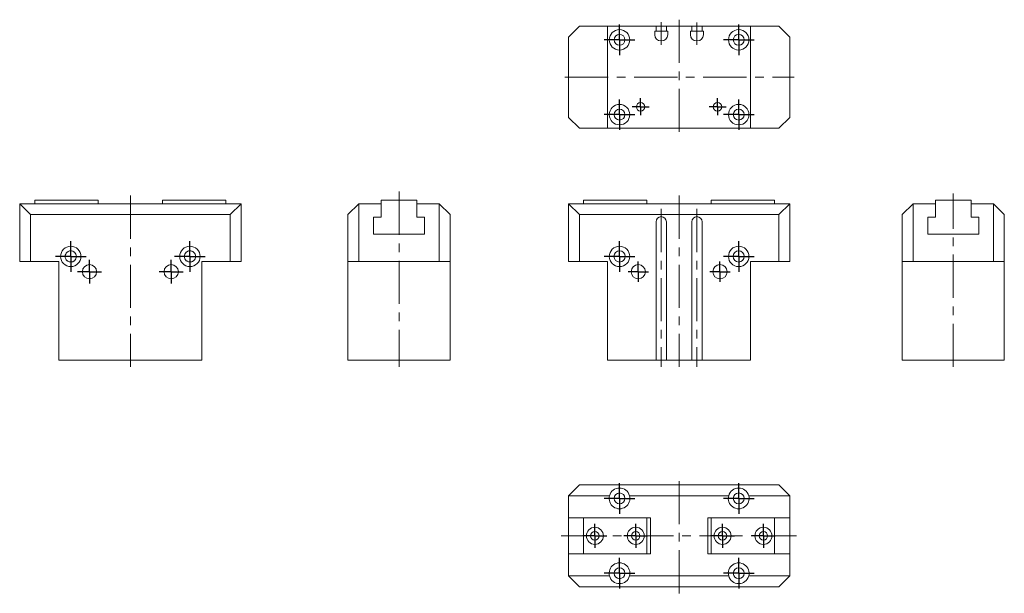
# Model space of a CAD drawing. Header units: millimetres. Extents: x 36 to 326, y 70 to 239.
import ezdxf

# ---------------------------------------------------------------- set-up
doc = ezdxf.new("R2010")
doc.units = ezdxf.units.MM
doc.linetypes.add('CENTERX2', pattern=[20.32, 12.7, -2.54, 2.54, -2.54])
doc.layers.add('FORMAT', color=7, linetype='Continuous')

# ---------------------------------------------------------------- blocks, each defined once
blk = doc.blocks.new('SW_CENTERMARKSYMBOL_0')
at = {"layer": 'FORMAT', "color": 0}
for q in [(0, 3), (-3, 0), (0, -3), (3, 0)]:
    blk.add_line((0, 0), q, dxfattribs=at)
blk = doc.blocks.new('SW_CENTERMARKSYMBOL_1')
at = {"layer": 'FORMAT', "color": 0}
for q in [(0, 3), (-3, 0), (0, -3), (3, 0)]:
    blk.add_line((0, 0), q, dxfattribs=at)
blk = doc.blocks.new('SW_CENTERMARKSYMBOL_2')
at = {"layer": 'FORMAT', "color": 0}
for q in [(0, 4.5), (-4.5, 0), (0, -4.5), (4.5, 0)]:
    blk.add_line((0, 0), q, dxfattribs=at)
blk = doc.blocks.new('SW_CENTERMARKSYMBOL_3')
at = {"layer": 'FORMAT', "color": 0}
for q in [(0, 4.5), (-4.5, 0), (0, -4.5), (4.5, 0)]:
    blk.add_line((0, 0), q, dxfattribs=at)
blk = doc.blocks.new('SW_CENTERMARKSYMBOL_4')
at = {"layer": 'FORMAT', "color": 0}
for q in [(0, 4.5), (-4.5, 0), (0, -4.5), (4.5, 0)]:
    blk.add_line((0, 0), q, dxfattribs=at)
blk = doc.blocks.new('SW_CENTERMARKSYMBOL_5')
at = {"layer": 'FORMAT', "color": 0}
for q in [(0, 4.5), (-4.5, 0), (0, -4.5), (4.5, 0)]:
    blk.add_line((0, 0), q, dxfattribs=at)
blk = doc.blocks.new('SW_CENTERMARKSYMBOL_6')
at = {"layer": 'FORMAT', "color": 0}
for q in [(0, 3.5), (-3.5, 0), (0, -3.5), (3.5, 0)]:
    blk.add_line((0, 0), q, dxfattribs=at)
blk = doc.blocks.new('SW_CENTERMARKSYMBOL_7')
at = {"layer": 'FORMAT', "color": 0}
for q in [(0, 3.5), (-3.5, 0), (0, -3.5), (3.5, 0)]:
    blk.add_line((0, 0), q, dxfattribs=at)
blk = doc.blocks.new('SW_CENTERMARKSYMBOL_8')
at = {"layer": 'FORMAT', "color": 0}
for q in [(0, 4.5), (-4.5, 0), (0, -4.5), (4.5, 0)]:
    blk.add_line((0, 0), q, dxfattribs=at)
blk = doc.blocks.new('SW_CENTERMARKSYMBOL_9')
at = {"layer": 'FORMAT', "color": 0}
for q in [(0, 4.5), (-4.5, 0), (0, -4.5), (4.5, 0)]:
    blk.add_line((0, 0), q, dxfattribs=at)
blk = doc.blocks.new('SW_CENTERMARKSYMBOL_10')
at = {"layer": 'FORMAT', "color": 0}
for q in [(0, 4.5), (-4.5, 0), (0, -4.5), (4.5, 0)]:
    blk.add_line((0, 0), q, dxfattribs=at)
blk = doc.blocks.new('SW_CENTERMARKSYMBOL_11')
at = {"layer": 'FORMAT', "color": 0}
for q in [(0, 4.5), (-4.5, 0), (0, -4.5), (4.5, 0)]:
    blk.add_line((0, 0), q, dxfattribs=at)
blk = doc.blocks.new('SW_CENTERMARKSYMBOL_12')
at = {"layer": 'FORMAT', "color": 0}
for q in [(0, 3.5), (-3.5, 0), (0, -3.5), (3.5, 0)]:
    blk.add_line((0, 0), q, dxfattribs=at)
blk = doc.blocks.new('SW_CENTERMARKSYMBOL_13')
at = {"layer": 'FORMAT', "color": 0}
for q in [(0, 3.5), (-3.5, 0), (0, -3.5), (3.5, 0)]:
    blk.add_line((0, 0), q, dxfattribs=at)
blk = doc.blocks.new('SW_CENTERMARKSYMBOL_14')
at = {"layer": 'FORMAT', "color": 0}
for q in [(0, 3.5), (-3.5, 0), (0, -3.5), (3.5, 0)]:
    blk.add_line((0, 0), q, dxfattribs=at)
blk = doc.blocks.new('SW_CENTERMARKSYMBOL_15')
at = {"layer": 'FORMAT', "color": 0}
for q in [(0, 3.5), (-3.5, 0), (0, -3.5), (3.5, 0)]:
    blk.add_line((0, 0), q, dxfattribs=at)
blk = doc.blocks.new('SW_CENTERMARKSYMBOL_16')
at = {"layer": 'FORMAT', "color": 0}
for q in [(0, 4.5), (-4.5, 0), (0, -4.5), (4.5, 0)]:
    blk.add_line((0, 0), q, dxfattribs=at)
blk = doc.blocks.new('SW_CENTERMARKSYMBOL_17')
at = {"layer": 'FORMAT', "color": 0}
for q in [(0, 4.5), (-4.5, 0), (0, -4.5), (4.5, 0)]:
    blk.add_line((0, 0), q, dxfattribs=at)
blk = doc.blocks.new('SW_CENTERMARKSYMBOL_18')
at = {"layer": 'FORMAT', "color": 0}
for q in [(0, 4.5), (-4.5, 0), (0, -4.5), (4.5, 0)]:
    blk.add_line((0, 0), q, dxfattribs=at)
blk = doc.blocks.new('SW_CENTERMARKSYMBOL_19')
at = {"layer": 'FORMAT', "color": 0}
for q in [(0, 4.5), (-4.5, 0), (0, -4.5), (4.5, 0)]:
    blk.add_line((0, 0), q, dxfattribs=at)
blk = doc.blocks.new('SW_CENTERMARKSYMBOL_20')
at = {"layer": 'FORMAT', "color": 0}
for q in [(-2.5, 0), (0, 2.5), (0, -2.5), (2.5, 0)]:
    blk.add_line((0, 0), q, dxfattribs=at)
blk = doc.blocks.new('SW_CENTERMARKSYMBOL_21')
at = {"layer": 'FORMAT', "color": 0}
for q in [(-2.5, 0), (0, 2.5), (0, -2.5), (2.5, 0)]:
    blk.add_line((0, 0), q, dxfattribs=at)

msp = doc.modelspace()

# ---------------------------------------------------------------- linework, layer by layer
at = {"color": 7, "linetype": 'Continuous', "lineweight": 15}
for p, q in [((200.83, 237.18), (197.63, 233.98)), ((200.83, 237.18), (209.13, 237.18)), ((209.13, 237.18), (223.38, 237.18)), ((209.13, 207.18), (209.13, 237.18)), ((223.38, 235.68), (223.38, 237.18)), ((223.38, 237.18), (224.88, 237.18)), ((224.88, 237.18), (226.38, 237.18)), ((226.38, 237.18), (226.38, 235.68)), ((226.38, 237.18), (233.88, 237.18)), ((233.88, 237.18), (233.88, 235.68)), ((233.88, 237.18), (235.38, 237.18)), ((235.38, 237.18), (236.88, 237.18)), ((236.88, 235.68), (236.88, 237.18)), ((236.88, 237.18), (251.13, 237.18)), ((251.13, 237.18), (251.13, 207.18)), ((251.13, 237.18), (259.43, 237.18)), ((262.63, 233.98), (259.43, 237.18)), ((222.98, 235.68), (223.38, 235.68)), ((222.98, 234.68), (222.98, 235.68)), ((224.88, 235.68), (223.38, 235.68)), ((226.38, 235.68), (224.88, 235.68)), ((226.38, 235.68), (226.78, 235.68)), ((226.78, 235.68), (226.78, 234.68)), ((233.88, 235.68), (233.48, 235.68)), ((233.48, 235.68), (233.48, 234.68)), ((235.38, 235.68), (233.88, 235.68)), ((236.88, 235.68), (235.38, 235.68)), ((237.28, 235.68), (236.88, 235.68)), ((237.28, 234.68), (237.28, 235.68)), ((197.63, 210.38), (197.63, 233.98)), ((224.98, 232.88), (224.78, 232.88)), ((235.28, 232.88), (235.48, 232.88)), ((262.63, 233.98), (262.63, 210.38)), ((197.63, 210.38), (200.83, 207.18)), ((259.43, 207.18), (262.63, 210.38)), ((209.13, 207.18), (200.83, 207.18)), ((209.13, 207.18), (251.13, 207.18)), ((259.43, 207.18), (251.13, 207.18)), ((59.5, 185.99), (40.9, 185.99)), ((40.9, 185.99), (40.9, 184.99)), ((59.5, 184.99), (59.5, 185.99)), ((78.4, 184.99), (78.4, 185.99)), ((78.4, 185.99), (97, 185.99)), ((97, 184.99), (97, 185.99)), ((142.61, 184.99), (142.61, 185.99)), ((142.61, 185.99), (153.11, 185.99)), ((153.11, 185.99), (153.11, 184.99)), ((220.68, 185.99), (202.08, 185.99)), ((202.08, 185.99), (202.08, 184.99)), ((220.68, 184.99), (220.68, 185.99)), ((239.58, 184.99), (239.58, 185.99)), ((239.58, 185.99), (258.18, 185.99)), ((258.18, 184.99), (258.18, 185.99)), ((305.4, 185.99), (315.9, 185.99)), ((305.4, 184.99), (305.4, 185.99)), ((315.9, 185.99), (315.9, 184.99)), ((39.65, 181.79), (36.45, 184.99)), ((36.45, 184.99), (48.5, 184.99)), ((36.45, 167.99), (36.45, 184.99)), ((54.39, 184.99), (48.5, 184.99)), ((54.39, 184.99), (83.5, 184.99)), ((89.39, 184.99), (83.5, 184.99)), ((89.39, 184.99), (101.45, 184.99)), ((98.25, 181.79), (101.45, 184.99)), ((101.45, 184.99), (101.45, 167.99)), ((132.86, 181.79), (136.06, 184.99)), ((136.06, 184.99), (136.06, 167.99)), ((136.06, 184.99), (142.61, 184.99)), ((142.61, 184.99), (142.61, 180.99)), ((153.11, 180.99), (153.11, 184.99)), ((153.11, 184.99), (159.66, 184.99)), ((159.66, 167.99), (159.66, 184.99)), ((162.86, 181.79), (159.66, 184.99)), ((197.63, 167.99), (197.63, 184.99)), ((200.83, 181.79), (197.63, 184.99)), ((197.63, 184.99), (209.69, 184.99)), ((215.58, 184.99), (209.69, 184.99)), ((215.58, 184.99), (244.69, 184.99)), ((250.58, 184.99), (244.69, 184.99)), ((250.58, 184.99), (262.63, 184.99)), ((259.43, 181.79), (262.63, 184.99)), ((262.63, 184.99), (262.63, 167.99)), ((295.65, 181.79), (298.85, 184.99)), ((298.85, 184.99), (298.85, 167.99)), ((305.4, 184.99), (298.85, 184.99)), ((305.4, 180.99), (305.4, 184.99)), ((315.9, 184.99), (315.9, 180.99)), ((322.45, 184.99), (315.9, 184.99)), ((322.45, 167.99), (322.45, 184.99)), ((325.65, 181.79), (322.45, 184.99)), ((98.25, 181.79), (39.65, 181.79)), ((39.65, 181.79), (39.65, 167.99)), ((98.25, 167.99), (98.25, 181.79)), ((132.86, 167.99), (132.86, 181.79)), ((142.61, 180.99), (140.36, 180.99)), ((140.36, 180.99), (140.36, 175.99)), ((155.36, 180.99), (153.11, 180.99)), ((155.36, 175.99), (155.36, 180.99)), ((162.86, 181.79), (162.86, 167.99)), ((200.83, 181.79), (200.83, 167.99)), ((259.43, 181.79), (200.83, 181.79)), ((223.38, 179.69), (223.38, 138.99)), ((226.38, 179.69), (226.38, 138.99)), ((233.88, 179.69), (233.88, 138.99)), ((236.88, 179.69), (236.88, 138.99)), ((259.43, 167.99), (259.43, 181.79)), ((295.65, 167.99), (295.65, 181.79)), ((303.15, 180.99), (305.4, 180.99)), ((303.15, 175.99), (303.15, 180.99)), ((315.9, 180.99), (318.15, 180.99)), ((318.15, 180.99), (318.15, 175.99)), ((325.65, 181.79), (325.65, 167.99)), ((140.36, 175.99), (155.36, 175.99)), ((318.15, 175.99), (303.15, 175.99)), ((39.65, 167.99), (36.45, 167.99)), ((39.65, 167.99), (47.95, 167.99)), ((47.95, 167.99), (47.95, 138.99)), ((89.95, 167.99), (89.95, 138.99)), ((89.95, 167.99), (98.25, 167.99)), ((101.45, 167.99), (98.25, 167.99)), ((136.06, 167.99), (132.86, 167.99)), ((132.86, 167.99), (132.86, 138.99)), ((136.06, 167.99), (159.66, 167.99)), ((162.86, 167.99), (159.66, 167.99)), ((162.86, 167.99), (162.86, 138.99)), ((200.83, 167.99), (197.63, 167.99)), ((200.83, 167.99), (209.13, 167.99)), ((209.13, 167.99), (209.13, 138.99)), ((251.13, 167.99), (259.43, 167.99)), ((251.13, 167.99), (251.13, 138.99)), ((262.63, 167.99), (259.43, 167.99)), ((298.85, 167.99), (295.65, 167.99)), ((295.65, 167.99), (295.65, 138.99)), ((298.85, 167.99), (322.45, 167.99)), ((325.65, 167.99), (322.45, 167.99)), ((325.65, 167.99), (325.65, 138.99)), ((89.95, 138.99), (47.95, 138.99)), ((132.86, 138.99), (162.86, 138.99)), ((209.13, 138.99), (223.38, 138.99)), ((224.78, 138.99), (223.38, 138.99)), ((224.98, 138.99), (224.78, 138.99)), ((226.38, 138.99), (224.98, 138.99)), ((226.38, 138.99), (233.88, 138.99)), ((233.88, 138.99), (235.28, 138.99)), ((235.28, 138.99), (235.48, 138.99)), ((235.48, 138.99), (236.88, 138.99)), ((236.88, 138.99), (251.13, 138.99)), ((295.65, 138.99), (325.65, 138.99)), ((200.83, 102.34), (197.63, 99.14)), ((200.83, 102.34), (259.43, 102.34)), ((259.43, 102.34), (262.63, 99.14)), ((209.69, 99.14), (197.63, 99.14)), ((197.63, 92.59), (197.63, 99.14)), ((244.69, 99.14), (215.58, 99.14)), ((262.63, 99.14), (250.58, 99.14)), ((262.63, 92.59), (262.63, 99.14)), ((197.63, 92.59), (202.08, 92.59)), ((197.63, 82.09), (197.63, 92.59)), ((220.68, 92.59), (202.08, 92.59)), ((202.08, 92.59), (202.08, 82.09)), ((220.68, 92.59), (220.68, 82.09)), ((220.68, 92.59), (221.73, 92.59)), ((221.73, 92.59), (221.73, 82.09)), ((238.53, 92.59), (239.58, 92.59)), ((238.53, 82.09), (238.53, 92.59)), ((239.58, 92.59), (258.18, 92.59)), ((239.58, 82.09), (239.58, 92.59)), ((258.18, 82.09), (258.18, 92.59)), ((258.18, 92.59), (262.63, 92.59)), ((262.63, 82.09), (262.63, 92.59)), ((197.63, 75.54), (197.63, 82.09)), ((197.63, 82.09), (202.08, 82.09)), ((220.68, 82.09), (202.08, 82.09)), ((220.68, 82.09), (221.73, 82.09)), ((238.53, 82.09), (239.58, 82.09)), ((239.58, 82.09), (258.18, 82.09)), ((258.18, 82.09), (262.63, 82.09)), ((262.63, 75.54), (262.63, 82.09)), ((197.63, 75.54), (209.69, 75.54)), ((200.83, 72.34), (197.63, 75.54)), ((215.58, 75.54), (244.69, 75.54)), ((250.58, 75.54), (262.63, 75.54)), ((259.43, 72.34), (262.63, 75.54)), ((259.43, 72.34), (200.83, 72.34))]:
    msp.add_line(p, q, dxfattribs=at)
for centre, radius in [((212.63, 233.18), 3), ((212.63, 233.18), 1.6), ((247.63, 233.18), 3), ((247.63, 233.18), 1.6), ((212.63, 211.18), 3), ((218.83, 213.48), 1.25), ((241.43, 213.48), 1.25), ((247.63, 211.18), 3), ((212.63, 211.18), 1.6), ((247.63, 211.18), 1.6), ((51.45, 169.49), 3), ((86.45, 169.49), 3), ((212.63, 169.49), 3), ((212.63, 169.49), 1.65), ((247.63, 169.49), 3), ((247.63, 169.49), 1.65), ((56.95, 164.99), 2.1), ((80.95, 164.99), 2.1), ((218.13, 164.99), 2.1), ((242.13, 164.99), 2.1), ((212.63, 98.34), 1.6), ((247.63, 98.34), 1.6), ((205.38, 87.34), 2.5), ((217.38, 87.34), 2.5), ((242.88, 87.34), 2.5), ((254.88, 87.34), 2.5), ((205.38, 87.34), 1.25), ((217.38, 87.34), 1.25), ((242.88, 87.34), 1.25), ((254.88, 87.34), 1.25), ((212.63, 76.34), 1.6), ((247.63, 76.34), 1.6)]:
    msp.add_circle(centre, radius, dxfattribs=at)
for centre, radius, start, end in [((224.78, 234.68), 1.8, 180, 270), ((224.98, 234.68), 1.8, 270, 0), ((235.28, 234.68), 1.8, 180, 270), ((235.48, 234.68), 1.8, 270, 0), ((224.88, 179.69), 1.5, 90, 180), ((224.88, 179.69), 1.5, 0, 90), ((235.38, 179.69), 1.5, 90, 180), ((235.38, 179.69), 1.5, 0, 90), ((51.45, 169.49), 1.65, 129.8959, 230.1041), ((51.45, 169.49), 1.65, 309.8959, 50.1041), ((86.45, 169.49), 1.65, 129.8959, 230.1041), ((86.45, 169.49), 1.65, 309.8959, 50.1041), ((212.63, 98.34), 3.05, 15.2063, 164.7937), ((247.63, 98.34), 3.05, 15.2063, 164.7937), ((212.63, 98.34), 3.05, 164.7937, 15.2063), ((247.63, 98.34), 3.05, 164.7937, 15.2063), ((212.63, 76.34), 3.05, 344.7937, 195.2063), ((247.63, 76.34), 3.05, 344.7937, 195.2063), ((212.63, 76.34), 3.05, 195.2063, 344.7937), ((247.63, 76.34), 3.05, 195.2063, 344.7937)]:
    msp.add_arc(centre, radius, start, end, dxfattribs=at)
for points, knots in [([(52.47, 170.76), (52.42, 170.81), (52.28, 170.95), (51.92, 171.09), (51.47, 171.16), (51.05, 171.11), (50.68, 170.98), (50.51, 170.84), (50.42, 170.76)], [0, 0, 0, 0, 0.108935, 0.303435, 0.499319, 0.665787, 0.829486, 1, 1, 1, 1]), ([(87.49, 170.75), (87.43, 170.8), (87.28, 170.94), (86.92, 171.09), (86.47, 171.16), (86.05, 171.11), (85.68, 170.98), (85.51, 170.84), (85.42, 170.76)], [0, 0, 0, 0, 0.118405, 0.310838, 0.50464, 0.669339, 0.831298, 1, 1, 1, 1]), ([(50.38, 168.24), (50.45, 168.18), (50.63, 168.04), (51, 167.89), (51.44, 167.82), (51.86, 167.88), (52.22, 168.01), (52.39, 168.15), (52.48, 168.23)], [0, 0, 0, 0, 0.143861, 0.32819, 0.513692, 0.676035, 0.836971, 1, 1, 1, 1]), ([(85.38, 168.24), (85.45, 168.18), (85.63, 168.04), (86, 167.89), (86.44, 167.82), (86.86, 167.88), (87.22, 168.01), (87.39, 168.15), (87.48, 168.23)], [0, 0, 0, 0, 0.143861, 0.32819, 0.513692, 0.676035, 0.836971, 1, 1, 1, 1])]:
    msp.add_open_spline(points, degree=3, knots=knots, dxfattribs=at)
at = {"layer": 'FORMAT', "color": 7, "linetype": 'CENTERX2', "lineweight": 0}
for p, q in [((224.88, 238.34), (224.88, 231.66)), ((230.13, 239.1), (230.13, 205.5)), ((235.38, 231.66), (235.38, 238.24)), ((196.59, 222.18), (263.96, 222.18)), ((147.86, 188.54), (147.86, 136.99)), ((68.95, 187.36), (68.95, 136.99)), ((230.13, 187.36), (230.13, 136.99)), ((310.65, 136.99), (310.65, 187.95)), ((224.88, 183.46), (224.88, 136.99)), ((235.38, 183.46), (235.38, 136.99)), ((230.13, 70.43), (230.13, 104.27)), ((195.44, 87.34), (264.58, 87.34))]:
    msp.add_line(p, q, dxfattribs=at)

# ---------------------------------------------------------------- block references
at = {"layer": 'FORMAT', "color": 7}
for name, p in [('SW_CENTERMARKSYMBOL_16', (212.63, 233.18)), ('SW_CENTERMARKSYMBOL_19', (247.63, 233.18)), ('SW_CENTERMARKSYMBOL_17', (212.63, 211.18)), ('SW_CENTERMARKSYMBOL_20', (218.83, 213.48)), ('SW_CENTERMARKSYMBOL_21', (241.43, 213.48)), ('SW_CENTERMARKSYMBOL_18', (247.63, 211.18)), ('SW_CENTERMARKSYMBOL_4', (51.45, 169.49)), ('SW_CENTERMARKSYMBOL_5', (86.45, 169.49)), ('SW_CENTERMARKSYMBOL_2', (212.63, 169.49)), ('SW_CENTERMARKSYMBOL_3', (247.63, 169.49)), ('SW_CENTERMARKSYMBOL_6', (56.95, 164.99)), ('SW_CENTERMARKSYMBOL_7', (80.95, 164.99)), ('SW_CENTERMARKSYMBOL_0', (218.13, 164.99)), ('SW_CENTERMARKSYMBOL_1', (242.13, 164.99)), ('SW_CENTERMARKSYMBOL_9', (212.63, 98.34)), ('SW_CENTERMARKSYMBOL_10', (247.63, 98.34)), ('SW_CENTERMARKSYMBOL_12', (205.38, 87.34)), ('SW_CENTERMARKSYMBOL_13', (217.38, 87.34)), ('SW_CENTERMARKSYMBOL_14', (242.88, 87.34)), ('SW_CENTERMARKSYMBOL_15', (254.88, 87.34)), ('SW_CENTERMARKSYMBOL_8', (212.63, 76.34)), ('SW_CENTERMARKSYMBOL_11', (247.63, 76.34))]:
    msp.add_blockref(name, p, dxfattribs=at)

doc.saveas('drawing.dxf')
